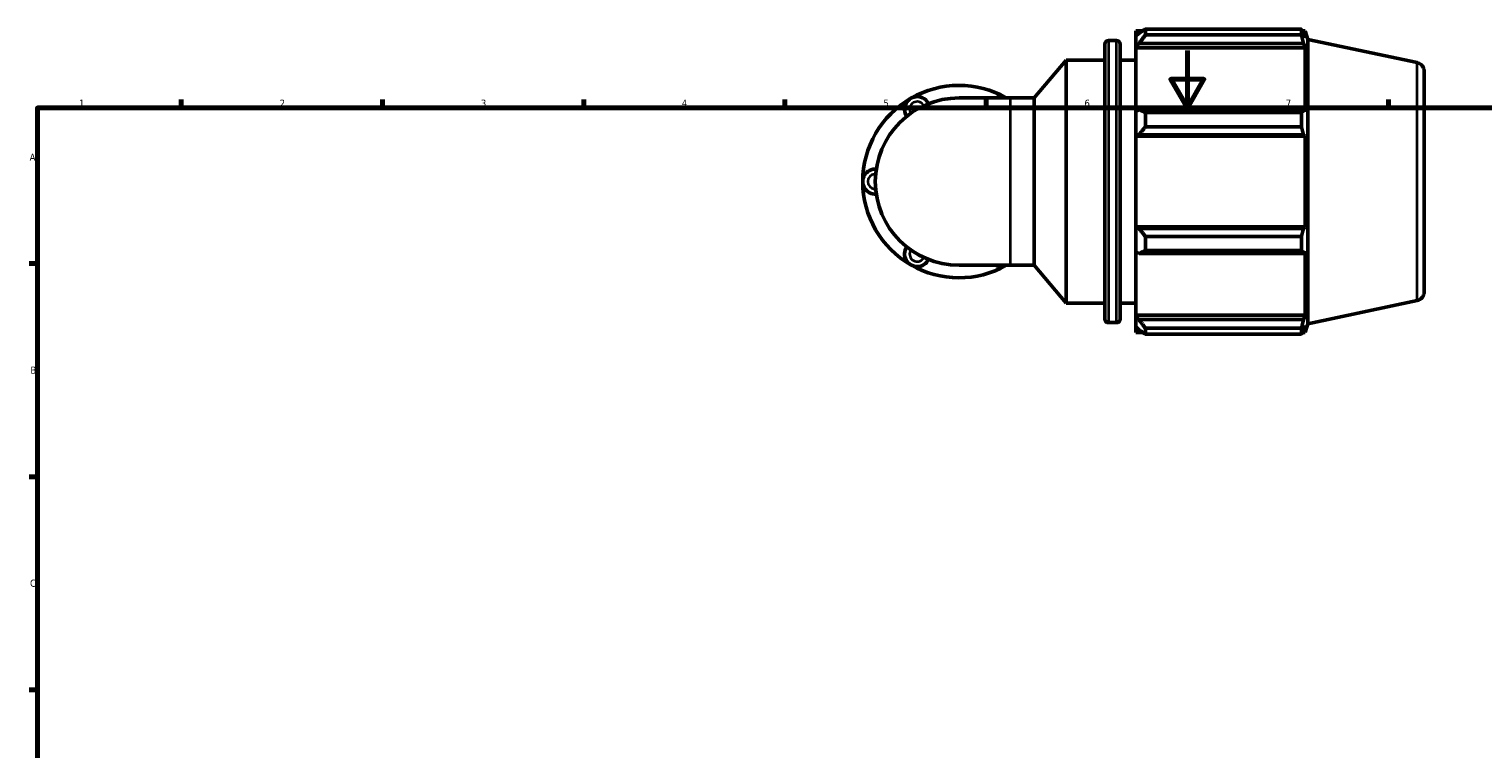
# Model space of a CAD drawing. Header units: millimetres. Extents: x 0 to 931, y 0 to 905.
# Tile 2 of 5: x 17 to 523, y 351 to 602. Entities that reach past the tile are written whole.
import ezdxf

# ---------------------------------------------------------------- set-up
doc = ezdxf.new("R2010")
doc.units = ezdxf.units.MM
for name, color, linetype, lineweight in [('Border (ISO)', 7, 'Continuous', 70), ('Visible (ISO)', 7, 'Continuous', 50), ('Visible Narrow (ISO)', 7, 'Continuous', 35)]:
    doc.layers.add(name, color=color, linetype=linetype, lineweight=lineweight)
doc.styles.add('Note Text (ISO)', font='tahoma.ttf')

# ---------------------------------------------------------------- blocks, each defined once
blk = doc.blocks.new('Borders Default Border')
at = {"layer": 'Border (ISO)'}
for p, q in [((70.08, 574), (70.08, 576.9)), ((140.17, 574), (140.17, 576.9)), ((210.25, 574), (210.25, 576.9)), ((280.33, 574), (280.33, 576.9)), ((350.42, 574), (350.42, 576.9)), ((490.58, 574), (490.58, 576.9)), ((20, 519.75), (17.1, 519.75)), ((20, 445.5), (17.1, 445.5)), ((20, 371.25), (17.1, 371.25))]:
    blk.add_line(p, q, dxfattribs=at)
at = {"layer": 'Border (ISO)', "flags": 128}
for points in [[(420.5, 594), (420.5, 574), (414.73, 584), (426.27, 584), (420.5, 574)], [(20, 20), (20, 574), (821, 574), (821, 20), (20, 20)]]:
    blk.add_lwpolyline(points, dxfattribs=at)
at = {"layer": 'Border (ISO)', "color": 232, "true_color": 0xca0064, "char_height": 2.5, "attachment_point": 7, "style": 'Note Text (ISO)'}
for s, insert in [('1', (34.48, 574.4)), ('2', (104.37, 574.4)), ('3', (174.43, 574.35)), ('4', (244.42, 574.4)), ('5', (314.64, 574.35)), ('6', (384.66, 574.35)), ('7', (454.77, 574.4)), ('A', (17.29, 555.62)), ('B', (17.59, 481.37)), ('C', (17.43, 407.08))]:
    blk.add_mtext(s, dxfattribs=dict(at, insert=insert))

msp = doc.modelspace()

# ---------------------------------------------------------------- linework, layer by layer
at = {"layer": 'Visible (ISO)'}
for p, q in [((392.9872, 597.4956), (395.8672, 597.4956)), ((402.5272, 600.8856), (402.5272, 598.9925)), ((402.5272, 600.8856), (404.9325, 600.8856)), ((403.6572, 600.0702), (402.5272, 598.9925)), ((402.5272, 595.4498), (402.5272, 598.9925)), ((405.9172, 601.5031), (405.9172, 599.46)), ((405.9172, 601.5031), (460.2118, 601.5031)), ((460.2118, 599.46), (405.9172, 599.46)), ((460.2118, 599.46), (460.2118, 601.5031)), ((460.5318, 600.8856), (461.4969, 600.8856)), ((461.4969, 598.4537), (460.9461, 600.0702)), ((461.4969, 598.4537), (461.4969, 600.8856)), ((462.4672, 597.8992), (461.4969, 600.8856)), ((462.4672, 498.7821), (462.4672, 597.8992)), ((500.4721, 589.821), (462.4672, 597.8992)), ((391.7272, 500.4456), (391.7272, 596.2356)), ((397.1272, 596.2356), (397.1272, 500.4456)), ((402.5272, 595.4498), (403.6572, 596.4521)), ((402.5272, 594.9486), (402.5272, 595.4498)), ((402.5272, 594.9486), (402.5272, 572.8641)), ((402.5272, 594.9486), (461.4969, 594.9486)), ((403.6572, 596.4521), (460.9461, 596.4521)), ((460.9461, 596.4521), (461.4969, 594.9486)), ((461.4969, 572.6032), (461.4969, 594.9486)), ((367.1295, 577.4899), (378.2272, 590.7156)), ((378.2272, 505.9656), (378.2272, 590.7156)), ((378.2272, 590.7156), (391.7272, 590.7156)), ((397.1272, 590.7156), (402.5272, 590.7156)), ((502.9672, 586.7398), (502.9672, 509.9414)), ((358.9052, 577.4899), (340.9672, 577.4899)), ((358.9052, 577.4899), (367.1295, 577.4899)), ((367.1295, 519.1914), (367.1295, 577.4899)), ((403.6572, 573.3859), (402.5272, 572.8641)), ((402.5272, 564.3111), (402.5272, 572.8641)), ((460.9461, 573.3859), (403.6572, 573.3859)), ((405.9172, 572.4043), (405.9172, 567.4719)), ((405.9172, 572.4043), (460.2118, 572.4043)), ((460.2118, 567.4719), (460.2118, 572.4043)), ((461.4969, 572.6032), (460.9461, 573.3859)), ((460.2118, 567.4719), (405.9172, 567.4719)), ((402.5272, 564.3111), (403.6572, 564.6509)), ((402.5272, 564.1412), (402.5272, 564.3111)), ((402.5272, 564.1412), (402.5272, 532.54)), ((402.5272, 564.1412), (461.4969, 564.1412)), ((403.6572, 564.6509), (460.9461, 564.6509)), ((460.9461, 564.6509), (461.4969, 564.1412)), ((461.4969, 532.54), (461.4969, 564.1412)), ((402.5272, 532.3701), (402.5272, 532.54)), ((402.5272, 532.54), (461.4969, 532.54)), ((402.5272, 523.8172), (402.5272, 532.3701)), ((403.6572, 532.0303), (402.5272, 532.3701)), ((460.9461, 532.0303), (403.6572, 532.0303)), ((461.4969, 532.54), (460.9461, 532.0303)), ((405.9172, 529.2094), (405.9172, 524.2769)), ((405.9172, 529.2094), (460.2118, 529.2094)), ((460.2118, 524.2769), (460.2118, 529.2094)), ((402.5272, 523.8172), (403.6572, 523.2954)), ((402.5272, 523.8172), (402.5272, 501.7326)), ((403.6572, 523.2954), (460.9461, 523.2954)), ((460.2118, 524.2769), (405.9172, 524.2769)), ((460.9461, 523.2954), (461.4969, 524.078)), ((461.4969, 501.7326), (461.4969, 524.078)), ((340.9672, 519.1914), (358.9052, 519.1914)), ((358.9052, 519.1914), (367.1295, 519.1914)), ((367.1295, 519.1914), (378.2272, 505.9656)), ((500.4721, 506.8603), (462.4672, 498.7821)), ((378.2272, 505.9656), (391.7272, 505.9656)), ((397.1272, 505.9656), (402.5272, 505.9656)), ((402.5272, 501.2315), (402.5272, 501.7326)), ((402.5272, 501.7326), (461.4969, 501.7326)), ((461.4969, 501.7326), (460.9461, 500.2292)), ((392.9872, 499.1856), (395.8672, 499.1856)), ((402.5272, 497.6887), (402.5272, 501.2315)), ((403.6572, 500.2292), (402.5272, 501.2315)), ((402.5272, 497.6887), (403.6572, 496.611)), ((402.5272, 497.6887), (402.5272, 495.7956)), ((460.9461, 500.2292), (403.6572, 500.2292)), ((405.9172, 497.2213), (405.9172, 495.1782)), ((405.9172, 497.2213), (460.2118, 497.2213)), ((460.2118, 495.1782), (460.2118, 497.2213)), ((460.9461, 496.611), (461.4969, 498.2276)), ((462.4672, 498.7821), (461.4969, 495.7956)), ((461.4969, 495.7956), (461.4969, 498.2276)), ((402.5272, 495.7956), (404.9325, 495.7956)), ((460.2118, 495.1782), (405.9172, 495.1782)), ((460.5318, 495.7956), (461.4969, 495.7956))]:
    msp.add_line(p, q, dxfattribs=at)
for centre, radius, start, end in [((392.9872, 596.2356), 1.26, 90, 180), ((395.8672, 596.2356), 1.26, 0, 90), ((499.8172, 586.7398), 3.15, 0, 78), ((340.9672, 548.3406), 33.5216, 120, 180), ((340.9672, 548.3406), 29.1492, 90, 270), ((326.3926, 573.5846), 4.3724, 25.698778, 214.301222), ((340.9672, 548.3406), 33.5216, 60.408154, 120), ((355.5418, 573.5846), 4.3724, 63.273563, 116.726437), ((311.818, 548.3406), 4.3724, 85.698778, 274.301222), ((340.9672, 548.3406), 33.5216, 180, 240), ((326.3926, 523.0966), 4.3724, 145.698778, 334.301222), ((340.9672, 548.3406), 33.5216, 240, 299.591846), ((355.5418, 523.0966), 4.3724, 243.273563, 296.726437), ((499.8172, 509.9414), 3.15, 282, 0), ((392.9872, 500.4456), 1.26, 180, 270), ((395.8672, 500.4456), 1.26, 270, 0)]:
    msp.add_arc(centre, radius, start, end, dxfattribs=at)
for points, weights in [([(405.9172, 601.5031), (404.742, 600.772), (403.6572, 600.0702)], [1.01731753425, 1.01225800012, 1.00640140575]), ([(403.6572, 596.4521), (404.742, 597.9254), (405.9172, 599.46)], [1.00640140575, 1.01225800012, 1.01731753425]), ([(460.2118, 601.5031), (460.5936, 600.772), (460.9461, 600.0702)], [1, 1.00138152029, 1.00194636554]), ([(460.9461, 596.4521), (460.5936, 597.9254), (460.2118, 599.46)], [1.00194636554, 1.00138152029, 1]), ([(405.9172, 572.4043), (404.742, 572.9051), (403.6572, 573.3859)], [1.01731753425, 1.01225800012, 1.00640140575]), ([(460.2118, 572.4043), (460.5936, 572.9051), (460.9461, 573.3859)], [1, 1.00138152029, 1.00194636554]), ([(403.6572, 564.6509), (404.742, 566.0326), (405.9172, 567.4719)], [1.00640140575, 1.01225800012, 1.01731753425]), ([(460.9461, 564.6509), (460.5936, 566.0326), (460.2118, 567.4719)], [1.00194636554, 1.00138152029, 1]), ([(405.9172, 529.2094), (404.742, 530.6486), (403.6572, 532.0303)], [1.01731753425, 1.01225800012, 1.00640140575]), ([(460.2118, 529.2094), (460.5936, 530.6486), (460.9461, 532.0303)], [1, 1.00138152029, 1.00194636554]), ([(403.6572, 523.2954), (404.742, 523.7762), (405.9172, 524.2769)], [1.00640140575, 1.01225800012, 1.01731753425]), ([(460.9461, 523.2954), (460.5936, 523.7762), (460.2118, 524.2769)], [1.00194636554, 1.00138152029, 1]), ([(405.9172, 497.2213), (404.742, 498.7559), (403.6572, 500.2292)], [1.01731753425, 1.01225800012, 1.00640140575]), ([(403.6572, 496.611), (404.742, 495.9092), (405.9172, 495.1782)], [1.00640140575, 1.01225800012, 1.01731753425]), ([(460.2118, 497.2213), (460.5936, 498.7559), (460.9461, 500.2292)], [1, 1.00138152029, 1.00194636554]), ([(460.9461, 496.611), (460.5936, 495.9092), (460.2118, 495.1782)], [1.00194636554, 1.00138152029, 1])]:
    msp.add_rational_spline(points, weights, degree=2, dxfattribs=at)
at = {"layer": 'Visible Narrow (ISO)'}
for p, q in [((392.9872, 596.8904), (392.9872, 499.7908)), ((395.8672, 499.7908), (395.8672, 596.8904)), ((500.4721, 507.371), (500.4721, 589.3103)), ((358.9052, 519.5503), (358.9052, 577.131))]:
    msp.add_line(p, q, dxfattribs=at)
for centre, start, end in [((326.3926, 573.5846), 36.678737, 203.321263), ((311.818, 548.3406), 96.678737, 263.321263), ((326.3926, 523.0966), 156.678737, 323.321263)]:
    msp.add_arc(centre, 2.6234, start, end, dxfattribs=at)

# ---------------------------------------------------------------- block references
msp.add_blockref('Borders Default Border', (0, 0))

doc.saveas('drawing.dxf')
